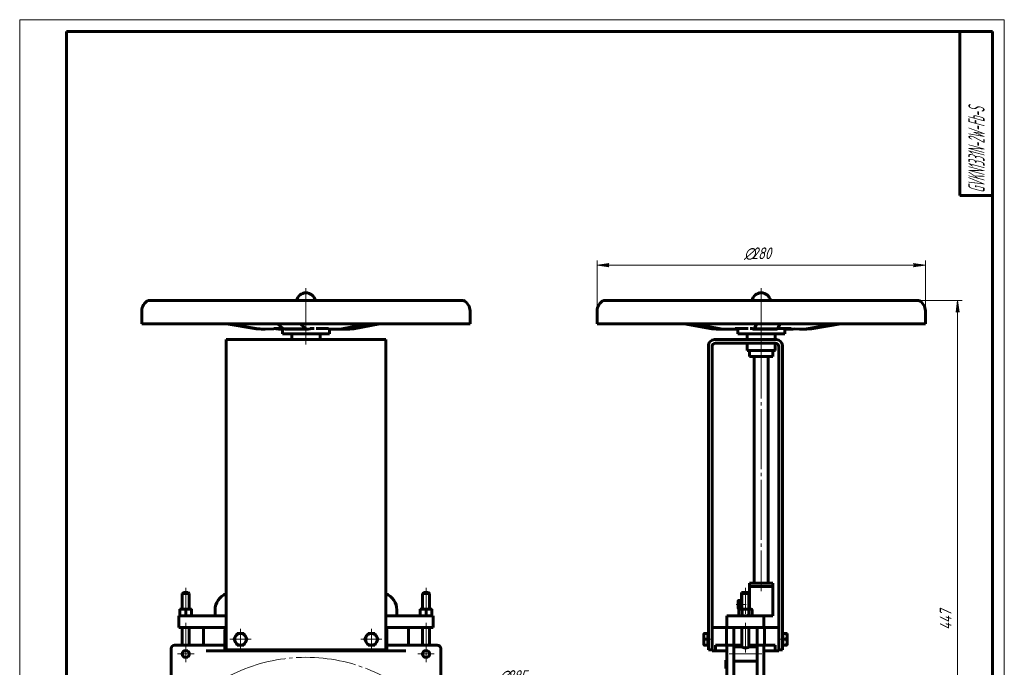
# Model space of a CAD drawing. Header units: millimetres. Extents: x 0 to 420, y 0 to 594.
# Tile 2 of 2: x 0 to 420, y 318 to 594. Entities that reach past the tile are written whole.
import ezdxf

# ---------------------------------------------------------------- set-up
doc = ezdxf.new("R2010")
doc.units = ezdxf.units.MM
for name, pattern in [('K5LT_AXLED', [30.14513, 25.64513, -1.5, 1.5, -1.5]), ('K5LT_BASIC', [0]), ('K5LT_THIN', [0])]:
    doc.linetypes.add(name, pattern=pattern)
doc.layers.add('Системный слой', color=7, linetype='Continuous')
doc.layers.add('Системный слой (1)', color=7, linetype='Continuous', true_color=0x6c6c6c)
doc.styles.add('KDIMTEXTSTYLE', font='GOST_AU.SHX', dxfattribs={"width": 0.96, "oblique": 15, "height": 5})
doc.styles.add('KTEXTSTYLE', font='GOST_AU.SHX', dxfattribs={"width": 0.56, "height": 5})
doc.dimstyles.new('KDIMSTYLE (0.50)', dxfattribs={"dimtxt": 5, "dimasz": 1, "dimexe": 2, "dimexo": 0, "dimgap": 1, "dimtad": 1, "dimlfac": 2, "dimtxsty": 'KDIMTEXTSTYLE', "dimsah": 1, "dimcen": 0, "dimdle": 1, "dimadec": 0, "dimazin": 0, "dimtfac": 0.667, "dimtmove": 0, "dimatfit": 3, "dimfxl": 1, "dimtvp": 1, "dimtolj": 1, "dimtzin": 0, "dimarcsym": 0})

# ---------------------------------------------------------------- blocks, each defined once
blk = doc.blocks.new('U0')
at = {"layer": 'Системный слой (1)', "color": 143, "linetype": 'K5LT_BASIC', "lineweight": 60, "true_color": 0x33acca}
for p, q in [((104.77, 462.03), (101.78, 462.14)), ((108.41, 462.19), (104.77, 462.03))]:
    blk.add_line(p, q, dxfattribs=at)
blk = doc.blocks.new('U1')
at = {"layer": 'Системный слой (1)', "color": 143, "linetype": 'K5LT_BASIC', "lineweight": 60, "true_color": 0x33acca}
for p, q in [((54.91, 474.24), (107.23, 474.24)), ((107.23, 474.24), (189.31, 474.24))]:
    blk.add_line(p, q, dxfattribs=at)
blk = doc.blocks.new('U2')
at = {"layer": 'Системный слой (1)', "color": 143, "linetype": 'K5LT_BASIC', "lineweight": 60, "true_color": 0x33acca}
for p, q in [((123.03, 462.03), (122.37, 462.14)), ((123.84, 462.19), (123.03, 462.03))]:
    blk.add_line(p, q, dxfattribs=at)
blk = doc.blocks.new('U3')
at = {"layer": 'Системный слой (1)', "color": 143, "linetype": 'K5LT_BASIC', "lineweight": 60, "true_color": 0x33acca}
for p, q in [((131.76, 462.19), (134.89, 462.03)), ((134.89, 462.03), (137.47, 462.14))]:
    blk.add_line(p, q, dxfattribs=at)
blk = doc.blocks.new('U4')
at = {"layer": 'Системный слой (1)', "color": 143, "linetype": 'K5LT_BASIC', "lineweight": 60, "true_color": 0x33acca}
for p, q in [((131.72, 464.25), (131.72, 464.26)), ((131.72, 464.22), (131.72, 464.25)), ((131.72, 464.21), (131.72, 464.22)), ((131.72, 464.2), (131.72, 464.21)), ((131.72, 464.19), (131.72, 464.2)), ((131.72, 464.2), (131.72, 464.2)), ((131.72, 464.2), (131.72, 464.2)), ((131.72, 464.2), (131.72, 464.2))]:
    blk.add_line(p, q, dxfattribs=at)
blk = doc.blocks.new('U5')
at = {"layer": 'Системный слой (1)', "color": 143, "linetype": 'K5LT_BASIC', "lineweight": 60, "true_color": 0x33acca}
for p, q in [((137.14, 464.22), (137.14, 464.26)), ((137.14, 464.16), (137.14, 464.22)), ((137.14, 464.14), (137.14, 464.16)), ((137.15, 464.12), (137.14, 464.14)), ((137.15, 464.11), (137.15, 464.12)), ((137.15, 464.12), (137.15, 464.12)), ((137.15, 464.1), (137.15, 464.11)), ((137.15, 464.11), (137.15, 464.11))]:
    blk.add_line(p, q, dxfattribs=at)
blk = doc.blocks.new('U6')
at = {"layer": 'Системный слой (1)', "color": 143, "linetype": 'K5LT_BASIC', "lineweight": 60, "true_color": 0x33acca}
for p, q in [((123.85, 464.26), (123.85, 464.24)), ((123.85, 464.24), (123.85, 464.22)), ((123.85, 464.22), (123.85, 464.2)), ((123.85, 464.2), (123.85, 464.2)), ((123.85, 464.2), (123.85, 464.19)), ((123.85, 464.19), (123.85, 464.19))]:
    blk.add_line(p, q, dxfattribs=at)
blk = doc.blocks.new('U7')
at = {"layer": 'Системный слой (1)', "color": 143, "linetype": 'K5LT_BASIC', "lineweight": 60, "true_color": 0x33acca}
for p, q in [((108.45, 464.26), (108.45, 464.24)), ((108.45, 464.24), (108.45, 464.22)), ((108.45, 464.22), (108.45, 464.2)), ((108.45, 464.2), (108.45, 464.2)), ((108.45, 464.2), (108.45, 464.19)), ((108.45, 464.19), (108.45, 464.19))]:
    blk.add_line(p, q, dxfattribs=at)
blk = doc.blocks.new('U8')
at = {"layer": 'Системный слой (1)', "color": 143, "linetype": 'K5LT_BASIC', "lineweight": 60, "true_color": 0x33acca}
for p, q in [((102.17, 464.21), (102.16, 464.16)), ((102.16, 464.16), (102.16, 464.11)), ((102.16, 464.11), (102.16, 464.11)), ((102.16, 464.11), (102.16, 464.1)), ((102.18, 464.26), (102.17, 464.21))]:
    blk.add_line(p, q, dxfattribs=at)
blk = doc.blocks.new('U9')
at = {"layer": 'Системный слой (1)', "color": 143, "linetype": 'K5LT_BASIC', "lineweight": 60, "true_color": 0x33acca}
for p, q in [((122.44, 464.26), (122.45, 464.21)), ((122.45, 464.21), (122.45, 464.16)), ((122.45, 464.16), (122.45, 464.11)), ((122.45, 464.11), (122.45, 464.11)), ((122.45, 464.11), (122.45, 464.1))]:
    blk.add_line(p, q, dxfattribs=at)
blk = doc.blocks.new('U10')
at = {"layer": 'Системный слой (1)', "color": 143, "linetype": 'K5LT_BASIC', "lineweight": 60, "true_color": 0x33acca}
for p, q in [((110.47, 462.03), (109.29, 462.14)), ((111.91, 462.19), (110.47, 462.03))]:
    blk.add_line(p, q, dxfattribs=at)
blk = doc.blocks.new('U11')
at = {"layer": 'Системный слой (1)', "color": 143, "linetype": 'K5LT_BASIC', "lineweight": 60, "true_color": 0x33acca}
for p, q in [((88.03, 334.69), (75.96, 334.69)), ((168.25, 334.69), (156.18, 334.69))]:
    blk.add_line(p, q, dxfattribs=at)
blk = doc.blocks.new('U12')
at = {"layer": 'Системный слой (1)', "color": 30, "linetype": 'K5LT_AXLED', "lineweight": 18, "true_color": 0xff8000}
for q in [(67.36, 323.41), (70.86, 326.91), (74.36, 323.41), (70.86, 319.91)]:
    blk.add_line((70.86, 323.41), q, dxfattribs=at)
blk = doc.blocks.new('U13')
at = {"layer": 'Системный слой (1)', "color": 30, "linetype": 'K5LT_AXLED', "lineweight": 18, "true_color": 0xff8000}
for q in [(94.19, 334.19), (89.69, 329.69), (98.69, 329.69), (94.19, 325.19)]:
    blk.add_line((94.19, 329.69), q, dxfattribs=at)
blk = doc.blocks.new('U15')
at = {"layer": 'Системный слой (1)', "color": 30, "linetype": 'K5LT_AXLED', "lineweight": 18, "true_color": 0xff8000}
for q in [(150.02, 334.19), (145.52, 329.69), (154.52, 329.69), (150.02, 325.19)]:
    blk.add_line((150.02, 329.69), q, dxfattribs=at)
blk = doc.blocks.new('U16')
at = {"layer": 'Системный слой (1)', "color": 30, "linetype": 'K5LT_AXLED', "lineweight": 18, "true_color": 0xff8000}
for q in [(169.86, 323.41), (173.36, 326.91), (176.86, 323.41), (173.36, 319.91)]:
    blk.add_line((173.36, 323.41), q, dxfattribs=at)
blk = doc.blocks.new('D0')
at = {"layer": 'Системный слой (1)'}
for points in [[(176.2, 288.99), (179.87, 292.45), (175.43, 290.06), (176.22, 289.81)], [(64.34, 209.02), (68.78, 211.41), (67.99, 211.66), (68.01, 212.48)]]:
    blk.add_hatch(color=7, dxfattribs=at).paths.add_polyline_path(points)
at = {"layer": 'Системный слой (1)', "color": 7, "linetype": 'K5LT_THIN', "lineweight": 18, "true_color": 0xffffff}
for p, q in [((64.34, 209.02), (179.87, 292.45)), ((175.43, 290.06), (179.87, 292.45)), ((176.22, 289.81), (175.43, 290.06)), ((179.87, 292.45), (176.2, 288.99)), ((176.2, 288.99), (176.22, 289.81)), ((64.34, 209.02), (68.01, 212.48)), ((68.78, 211.41), (64.34, 209.02)), ((68.01, 212.48), (67.99, 211.66)), ((67.99, 211.66), (68.78, 211.41))]:
    blk.add_line(p, q, dxfattribs=at)
blk.add_wipeout([(204.67, 309.92), (204.67, 317.3), (218.36, 317.3), (218.36, 309.92)]).dxf.layer = 'Системный слой (1)'
for p, q in [((179.87, 292.45), (202.67, 308.92)), ((202.67, 308.92), (220.93, 308.92))]:
    blk.add_line(p, q, dxfattribs=at)
at = {"layer": 'Системный слой (1)', "color": 7, "char_height": 5, "attachment_point": 1, "style": 'KTEXTSTYLE'}
for s, insert in [('\\H5.0;\\W1.000;\\Q15;\\Q15;\\W0.960;∅', (204.67, 316.5)), ('\\H5.0;\\W1.000;\\Q15;\\Q15;\\W0.960;285', (207.98, 316.5))]:
    blk.add_mtext(s, dxfattribs=dict(at, insert=insert))
blk = doc.blocks.new('KDIMARROW_01')
at = {"layer": 'Системный слой'}
blk.add_hatch(color=0, dxfattribs=at).paths.add_polyline_path([(0, 0), (-5, 0.66), (-4.5, 0), (-5, -0.66)])
at = {"layer": 'Системный слой', "color": 0, "linetype": 'K5LT_THIN', "lineweight": 18}
for p, q in [((-4.5, 0), (-5, 0.66)), ((-5, 0.66), (0, 0)), ((0, 0), (-5, -0.66)), ((-5, -0.66), (-4.5, 0))]:
    blk.add_line(p, q, dxfattribs=at)
at = {"layer": 'Системный слой (1)', "color": 0, "linetype": 'K5LT_THIN', "lineweight": 18}
blk.add_line((309.58, 250.74), (309.08, 250.74), dxfattribs=at)
blk = doc.blocks.new('U18')
at = {"layer": 'Системный слой (1)', "color": 143, "linetype": 'K5LT_BASIC', "lineweight": 60, "true_color": 0x33acca}
for p, q in [((316.33, 452.87), (310.33, 452.87)), ((322.33, 452.87), (316.33, 452.87))]:
    blk.add_line(p, q, dxfattribs=at)
blk = doc.blocks.new('U19')
at = {"layer": 'Системный слой (1)', "color": 143, "linetype": 'K5LT_BASIC', "lineweight": 60, "true_color": 0x33acca}
for p, q in [((316.33, 450.37), (311.33, 450.37)), ((321.33, 450.37), (316.33, 450.37))]:
    blk.add_line(p, q, dxfattribs=at)
blk = doc.blocks.new('U20')
at = {"layer": 'Системный слой (1)', "color": 143, "linetype": 'K5LT_BASIC', "lineweight": 60, "true_color": 0x33acca}
for p, q in [((249.13, 474.24), (381.86, 474.24)), ((381.86, 474.24), (383.53, 474.24))]:
    blk.add_line(p, q, dxfattribs=at)
blk = doc.blocks.new('U21')
at = {"layer": 'Системный слой (1)', "color": 143, "linetype": 'K5LT_BASIC', "lineweight": 60, "true_color": 0x33acca}
for p, q in [((335.19, 464.22), (335.18, 464.26)), ((335.19, 464.17), (335.19, 464.22)), ((335.19, 464.14), (335.19, 464.17)), ((335.2, 464.12), (335.19, 464.14)), ((335.2, 464.11), (335.2, 464.12)), ((335.2, 464.12), (335.2, 464.12)), ((335.2, 464.1), (335.2, 464.11)), ((335.2, 464.11), (335.2, 464.11))]:
    blk.add_line(p, q, dxfattribs=at)
blk = doc.blocks.new('U22')
at = {"layer": 'Системный слой (1)', "color": 143, "linetype": 'K5LT_BASIC', "lineweight": 60, "true_color": 0x33acca}
for p, q in [((329.08, 462.19), (332.64, 462.03)), ((332.64, 462.03), (335.56, 462.14))]:
    blk.add_line(p, q, dxfattribs=at)
blk = doc.blocks.new('U23')
at = {"layer": 'Системный слой (1)', "color": 143, "linetype": 'K5LT_BASIC', "lineweight": 60, "true_color": 0x33acca}
for p, q in [((329.03, 464.23), (329.04, 464.25)), ((329.03, 464.21), (329.03, 464.23)), ((329.03, 464.2), (329.03, 464.21)), ((329.03, 464.19), (329.03, 464.2)), ((329.03, 464.2), (329.03, 464.2)), ((329.03, 464.2), (329.03, 464.2)), ((329.03, 464.2), (329.03, 464.2)), ((329.04, 464.25), (329.04, 464.26))]:
    blk.add_line(p, q, dxfattribs=at)
blk = doc.blocks.new('U24')
at = {"layer": 'Системный слой (1)', "color": 143, "linetype": 'K5LT_BASIC', "lineweight": 60, "true_color": 0x33acca}
for p, q in [((327.89, 462.19), (329.76, 462.03)), ((329.76, 462.03), (330.75, 462.07))]:
    blk.add_line(p, q, dxfattribs=at)
blk = doc.blocks.new('U25')
at = {"layer": 'Системный слой (1)', "color": 143, "linetype": 'K5LT_BASIC', "lineweight": 60, "true_color": 0x33acca}
for p, q in [((299.48, 464.21), (299.47, 464.16)), ((299.47, 464.16), (299.47, 464.11)), ((299.47, 464.11), (299.47, 464.11)), ((299.47, 464.11), (299.47, 464.1)), ((299.48, 464.26), (299.48, 464.21))]:
    blk.add_line(p, q, dxfattribs=at)
blk = doc.blocks.new('U26')
at = {"layer": 'Системный слой (1)', "color": 143, "linetype": 'K5LT_BASIC', "lineweight": 60, "true_color": 0x33acca}
for p, q in [((313.21, 464.21), (313.22, 464.26)), ((313.21, 464.16), (313.21, 464.21)), ((313.21, 464.14), (313.21, 464.16)), ((313.21, 464.12), (313.21, 464.14)), ((313.21, 464.11), (313.21, 464.12)), ((313.21, 464.12), (313.21, 464.12)), ((313.21, 464.1), (313.21, 464.11)), ((313.21, 464.11), (313.21, 464.11))]:
    blk.add_line(p, q, dxfattribs=at)
blk = doc.blocks.new('U27')
at = {"layer": 'Системный слой (1)', "color": 143, "linetype": 'K5LT_BASIC', "lineweight": 60, "true_color": 0x33acca}
for p, q in [((312.64, 462.19), (312.97, 462.03)), ((312.97, 462.03), (313.24, 462.14))]:
    blk.add_line(p, q, dxfattribs=at)
blk = doc.blocks.new('U28')
at = {"layer": 'Системный слой (1)', "color": 143, "linetype": 'K5LT_BASIC', "lineweight": 60, "true_color": 0x33acca}
for p, q in [((305.28, 464.26), (305.28, 464.24)), ((305.28, 464.24), (305.28, 464.22)), ((305.28, 464.22), (305.28, 464.2)), ((305.28, 464.2), (305.28, 464.2)), ((305.28, 464.2), (305.28, 464.19)), ((305.28, 464.19), (305.28, 464.19))]:
    blk.add_line(p, q, dxfattribs=at)
blk = doc.blocks.new('U29')
at = {"layer": 'Системный слой (1)', "color": 143, "linetype": 'K5LT_BASIC', "lineweight": 60, "true_color": 0x33acca}
for p, q in [((301.88, 462.03), (299.12, 462.14)), ((305.23, 462.19), (301.88, 462.03))]:
    blk.add_line(p, q, dxfattribs=at)
blk = doc.blocks.new('U30')
at = {"layer": 'Системный слой (1)', "color": 143, "linetype": 'K5LT_BASIC', "lineweight": 60, "true_color": 0x33acca}
for p, q in [((306.33, 460), (314.11, 460)), ((314.11, 460), (326.33, 460))]:
    blk.add_line(p, q, dxfattribs=at)
blk = doc.blocks.new('U31')
at = {"layer": 'Системный слой (1)', "color": 143, "linetype": 'K5LT_BASIC', "lineweight": 60, "true_color": 0x33acca}
for p, q in [((312.64, 464.25), (312.64, 464.26)), ((312.64, 464.22), (312.64, 464.25)), ((312.64, 464.21), (312.64, 464.22)), ((312.64, 464.2), (312.64, 464.21)), ((312.64, 464.19), (312.64, 464.2)), ((312.64, 464.2), (312.64, 464.2)), ((312.64, 464.2), (312.64, 464.2)), ((312.64, 464.2), (312.64, 464.2))]:
    blk.add_line(p, q, dxfattribs=at)
blk = doc.blocks.new('U32')
at = {"layer": 'Системный слой (1)', "color": 143, "linetype": 'K5LT_BASIC', "lineweight": 60, "true_color": 0x33acca}
for p, q in [((311.33, 353.69), (316.33, 353.69)), ((316.33, 353.69), (321.33, 353.69))]:
    blk.add_line(p, q, dxfattribs=at)
blk = doc.blocks.new('U35')
at = {"layer": 'Системный слой (1)', "color": 143, "linetype": 'K5LT_BASIC', "lineweight": 60, "true_color": 0x33acca}
for p, q in [((308.08, 326.41), (304.58, 326.41)), ((314.58, 326.41), (311.08, 326.41))]:
    blk.add_line(p, q, dxfattribs=at)
blk = doc.blocks.new('U37')
at = {"layer": 'Системный слой (1)', "color": 143, "linetype": 'K5LT_BASIC', "lineweight": 60, "true_color": 0x33acca}
for p, q in [((304.58, 327.19), (308.08, 327.19)), ((311.08, 327.19), (314.58, 327.19))]:
    blk.add_line(p, q, dxfattribs=at)
blk = doc.blocks.new('U39')
at = {"layer": 'Системный слой (1)', "color": 143, "linetype": 'K5LT_BASIC', "lineweight": 60, "true_color": 0x33acca}
for p, q in [((308.58, 349.69), (307.83, 349.69)), ((311.33, 349.69), (310.58, 349.69))]:
    blk.add_line(p, q, dxfattribs=at)
blk = doc.blocks.new('D7')
at = {"layer": 'Системный слой (1)'}
for points in [[(400.73, 469.24), (400.08, 474.24), (399.42, 469.24), (400.08, 469.74)], [(400.08, 250.74), (400.73, 255.74), (400.08, 255.24), (399.42, 255.74)]]:
    blk.add_hatch(color=7, dxfattribs=at).paths.add_polyline_path(points)
at = {"layer": 'Системный слой (1)', "color": 7, "linetype": 'K5LT_THIN', "lineweight": 18, "true_color": 0xffffff}
for p, q in [((383.53, 474.24), (402.08, 474.24)), ((399.42, 469.24), (400.08, 474.24)), ((400.08, 474.24), (400.73, 469.24)), ((400.08, 469.74), (399.42, 469.24)), ((400.73, 469.24), (400.08, 469.74)), ((400.08, 250.74), (399.42, 255.74)), ((399.42, 255.74), (400.08, 255.24)), ((400.08, 255.24), (400.73, 255.74)), ((400.73, 255.74), (400.08, 250.74)), ((309.58, 250.74), (402.08, 250.74))]:
    blk.add_line(p, q, dxfattribs=at)
blk.add_wipeout([(399.08, 333.7), (391.69, 333.7), (391.69, 344.33), (399.08, 344.33)]).dxf.layer = 'Системный слой (1)'
blk.add_line((400.08, 474.24), (400.08, 250.74), dxfattribs=at)
at = {"layer": 'Системный слой (1)', "color": 7, "insert": (392.49, 333.7), "char_height": 5, "attachment_point": 1, "rotation": 90, "style": 'KTEXTSTYLE'}
blk.add_mtext('\\H5.0;\\W1.000;\\Q15;\\Q15;\\W0.960;447', dxfattribs=at)
blk = doc.blocks.new('D8')
at = {"layer": 'Системный слой (1)'}
for points in [[(251.33, 488.61), (250.83, 489.26), (251.33, 489.92), (246.33, 489.26)], [(386.33, 489.26), (381.33, 489.92), (381.83, 489.26), (381.33, 488.61)]]:
    blk.add_hatch(color=7, dxfattribs=at).paths.add_polyline_path(points)
at = {"layer": 'Системный слой (1)', "color": 7, "linetype": 'K5LT_THIN', "lineweight": 18, "true_color": 0xffffff}
for p, q in [((246.33, 464.26), (246.33, 491.26)), ((246.33, 489.26), (251.33, 489.92)), ((251.33, 488.61), (246.33, 489.26)), ((251.33, 489.92), (250.83, 489.26)), ((250.83, 489.26), (251.33, 488.61)), ((381.83, 489.26), (381.33, 489.92)), ((381.33, 489.92), (386.33, 489.26)), ((386.33, 489.26), (381.33, 488.61)), ((381.33, 488.61), (381.83, 489.26)), ((386.33, 464.26), (386.33, 491.26))]:
    blk.add_line(p, q, dxfattribs=at)
blk.add_wipeout([(309, 490.26), (309, 497.65), (323.07, 497.65), (323.07, 490.26)]).dxf.layer = 'Системный слой (1)'
blk.add_line((246.33, 489.26), (386.33, 489.26), dxfattribs=at)
at = {"layer": 'Системный слой (1)', "color": 7, "char_height": 5, "attachment_point": 1, "style": 'KTEXTSTYLE'}
for s, insert in [('\\H5.0;\\W1.000;\\Q15;\\Q15;\\W0.960;∅', (309, 496.85)), ('\\H5.0;\\W1.000;\\Q15;\\Q15;\\W0.960;280', (312.31, 496.85))]:
    blk.add_mtext(s, dxfattribs=dict(at, insert=insert))
blk = doc.blocks.new('U40')
at = {"color": 7, "linetype": 'K5LT_THIN', "lineweight": 18, "true_color": 0xffffff}
for p, q in [((0, 0), (0, 594)), ((0, 594), (420, 594)), ((420, 594), (420, 0))]:
    blk.add_line(p, q, dxfattribs=at)
at = {"color": 143, "linetype": 'K5LT_BASIC', "lineweight": 60, "true_color": 0x33acca}
for p, q in [((20, 5), (20, 589)), ((20, 589), (415, 589)), ((401, 519), (401, 589)), ((415, 589), (415, 5)), ((415, 519), (401, 519))]:
    blk.add_line(p, q, dxfattribs=at)
at = {"color": 7, "insert": (404.64, 520.13), "char_height": 7, "attachment_point": 1, "rotation": 90, "style": 'KTEXTSTYLE'}
blk.add_mtext('\\H5.0;\\W1.000;\\Q15;\\Q15;\\W0.506;\\H7.00;GVKN1331N-2W-Fb-S', dxfattribs=at)

msp = doc.modelspace()

# ---------------------------------------------------------------- linework, layer by layer
at = {"layer": 'Системный слой (1)', "color": 30, "linetype": 'K5LT_AXLED', "lineweight": 18, "true_color": 0xff8000}
for p, q in [((122.106, 479.4989), (122.106, 455.4989)), ((316.3253, 479.4989), (316.3253, 455.4989)), ((316.3253, 457.9989), (316.3253, 350.1915)), ((70.856, 351.6915), (70.856, 340.5415)), ((173.356, 351.6915), (173.356, 340.5415)), ((309.5753, 351.6915), (309.5753, 340.5415)), ((305.6253, 344.5329), (309.8253, 344.5329)), ((70.856, 336.6915), (70.856, 324.013)), ((173.356, 336.6915), (173.356, 324.013)), ((309.5753, 336.6915), (309.5753, 324.013)), ((291.5753, 329.6915), (295.8253, 329.6915)), ((323.3253, 329.6915), (327.5754, 329.6915)), ((316.5753, 323.415), (302.5753, 323.415))]:
    msp.add_line(p, q, dxfattribs=at)
at = {"layer": 'Системный слой (1)', "color": 143, "linetype": 'K5LT_BASIC', "lineweight": 60, "true_color": 0x33acca}
for p, q in [((52.106, 464.2599), (52.106, 469.7554)), ((192.106, 464.2599), (192.106, 469.7554)), ((246.3253, 464.2599), (246.3253, 469.7554)), ((386.3253, 464.2599), (386.3253, 469.7554)), ((52.106, 464.2599), (192.106, 464.2599)), ((100.8765, 462.1397), (88.1645, 464.2599)), ((101.7843, 462.1397), (89.0722, 464.2599)), ((100.8765, 462.1397), (101.7843, 462.1397)), ((104.7694, 462.0285), (103.8616, 462.0285)), ((112.5431, 462.1937), (108.4058, 462.1937)), ((109.2856, 462.1397), (109.1577, 462.1937)), ((112.615, 462.1397), (109.7888, 464.2599)), ((110.4669, 462.0285), (112.106, 462.0285)), ((112.106, 459.9989), (112.106, 462.1937)), ((112.615, 462.1397), (122.3668, 462.1397)), ((123.0305, 462.0285), (113.2786, 462.0285)), ((122.3668, 462.1397), (119.5406, 464.2599)), ((124.9451, 462.1937), (123.8389, 462.1937)), ((124.9451, 462.1937), (125.5735, 462.1937)), ((126.5175, 462.1937), (127.4706, 462.1937)), ((127.4706, 462.1937), (131.758, 462.1937)), ((132.106, 459.9989), (132.106, 462.159)), ((132.106, 462.0289), (132.2492, 462.0285)), ((132.2492, 462.0285), (134.8947, 462.0285)), ((140.0139, 462.0285), (134.8947, 462.0285)), ((137.4697, 462.1397), (148.435, 464.2599)), ((137.4697, 462.1397), (142.5889, 462.1397)), ((142.5889, 462.1397), (153.5542, 464.2599)), ((246.3253, 464.2599), (386.3253, 464.2599)), ((295.1827, 462.1397), (283.4509, 464.2599)), ((299.1234, 462.1397), (287.3916, 464.2599)), ((295.1827, 462.1397), (299.1234, 462.1397)), ((301.8784, 462.0285), (297.9376, 462.0285)), ((301.8784, 462.0285), (306.3253, 462.0285)), ((309.8262, 462.1937), (305.2343, 462.1937)), ((306.3253, 459.9989), (306.3253, 462.1937)), ((309.8262, 462.1937), (310.7753, 462.1937)), ((311.658, 462.1937), (312.1872, 462.1937)), ((312.1872, 462.1937), (312.6402, 462.1937)), ((322.9304, 462.0285), (312.9717, 462.0285)), ((313.2438, 462.1397), (314.4026, 464.2599)), ((313.2438, 462.1397), (323.2025, 462.1397)), ((323.2025, 462.1397), (324.3613, 464.2599)), ((323.2942, 462.1937), (324.2125, 462.1937)), ((324.2125, 462.1937), (329.0796, 462.1937)), ((326.3253, 459.9989), (326.3253, 462.1937)), ((326.3253, 462.0285), (329.7623, 462.0285)), ((334.8545, 462.0285), (332.6404, 462.0285)), ((335.5635, 462.1397), (348.0115, 464.2599)), ((335.5635, 462.1397), (337.7776, 462.1397)), ((337.7776, 462.1397), (350.2255, 464.2599)), ((112.106, 459.9989), (132.106, 459.9989)), ((116.106, 457.4989), (116.106, 459.9989)), ((128.106, 457.4989), (128.106, 459.9989)), ((310.3253, 457.4989), (310.3253, 459.9989)), ((322.3253, 457.4989), (322.3253, 459.9989)), ((88.0339, 457.4989), (88.0339, 454.9989)), ((156.178, 457.4989), (88.0339, 457.4989)), ((88.0339, 325.1915), (88.0339, 454.9989)), ((156.178, 454.9989), (156.178, 457.4989)), ((156.178, 454.9989), (156.178, 325.1915)), ((293.8253, 325.1915), (293.8253, 454.9989)), ((295.3253, 454.4989), (295.3253, 334.3095)), ((296.3253, 457.4989), (322.8253, 457.4989)), ((296.8253, 455.9989), (322.3253, 455.9989)), ((310.3253, 452.8739), (310.3253, 455.9989)), ((322.3253, 452.8739), (322.3253, 455.9989)), ((323.8253, 334.3095), (323.8253, 454.4989)), ((325.3253, 325.1915), (325.3253, 454.9989)), ((311.3253, 452.8739), (311.3253, 450.3739)), ((313.3253, 353.6915), (313.3253, 450.3739)), ((319.3253, 353.6915), (319.3253, 450.3739)), ((321.3253, 452.8739), (321.3253, 450.3739)), ((311.3253, 352.1915), (311.3253, 353.6915)), ((321.3253, 352.1915), (321.3253, 353.6915)), ((69.856, 349.6915), (69.356, 349.1915)), ((69.356, 342.5415), (69.356, 349.1915)), ((69.356, 349.1915), (72.356, 349.1915)), ((71.856, 349.6915), (69.856, 349.6915)), ((71.856, 349.6915), (72.356, 349.1915)), ((72.356, 342.5415), (72.356, 349.1915)), ((172.356, 349.6915), (171.856, 349.1915)), ((171.856, 342.5415), (171.856, 349.1915)), ((171.856, 349.1915), (174.856, 349.1915)), ((174.356, 349.6915), (172.356, 349.6915)), ((174.356, 349.6915), (174.856, 349.1915)), ((174.856, 342.5415), (174.856, 349.1915)), ((307.8253, 349.6915), (307.8253, 342.5415)), ((308.5753, 349.6915), (308.0753, 349.1915)), ((308.0753, 349.1915), (309.5753, 349.1915)), ((308.0753, 342.5415), (308.0753, 349.1915)), ((310.5753, 349.6915), (308.5753, 349.6915)), ((309.5753, 349.1915), (311.0753, 349.1915)), ((310.5753, 349.6915), (311.0753, 349.1915)), ((311.0753, 342.5415), (311.0753, 349.1915)), ((311.3253, 352.1915), (321.3253, 352.1915)), ((311.3253, 352.1915), (311.3253, 349.6915)), ((311.3253, 342.5415), (311.3253, 349.6915)), ((321.3253, 352.1915), (321.3253, 339.6915)), ((306.4253, 346.2829), (306.4253, 345.4079)), ((306.5816, 346.2829), (306.4253, 346.2829)), ((306.4253, 345.4079), (306.4253, 343.6579)), ((307.6253, 346.2829), (306.5816, 346.2829)), ((307.6253, 344.5329), (306.5816, 344.5329)), ((307.6253, 345.4079), (307.6253, 346.2829)), ((307.6253, 346.2829), (307.8253, 346.2829)), ((307.6253, 344.5329), (307.6253, 345.4079)), ((307.6253, 343.6579), (307.6253, 344.5329)), ((69.606, 342.5415), (68.356, 342.5415)), ((68.356, 342.5415), (68.356, 342.3182)), ((68.356, 342.3182), (68.356, 339.9148)), ((72.106, 342.5415), (69.606, 342.5415)), ((70.856, 342.3182), (70.856, 339.9148)), ((73.356, 342.5415), (72.106, 342.5415)), ((73.356, 342.3182), (73.356, 342.5415)), ((73.356, 342.3182), (73.356, 339.9148)), ((83.356, 339.6915), (83.356, 342.1915)), ((160.856, 339.6915), (160.856, 342.1915)), ((170.856, 342.3182), (170.856, 342.5415)), ((170.856, 342.5415), (172.106, 342.5415)), ((170.856, 342.3182), (170.856, 339.9148)), ((172.106, 342.5415), (174.606, 342.5415)), ((173.356, 342.3182), (173.356, 339.9148)), ((174.606, 342.5415), (175.856, 342.5415)), ((175.856, 342.5415), (175.856, 342.3182)), ((175.856, 342.3182), (175.856, 339.9148)), ((306.4253, 343.6579), (306.4253, 342.7829)), ((306.4253, 342.7829), (306.5816, 342.7829)), ((307.6253, 342.7829), (306.5816, 342.7829)), ((307.0753, 342.5415), (306.6886, 342.3182)), ((306.6886, 342.3182), (306.6886, 339.9148)), ((307.4103, 342.5415), (307.0753, 342.5415)), ((309.5753, 342.5415), (307.4103, 342.5415)), ((307.6253, 342.7829), (307.6253, 343.6579)), ((307.6253, 342.7829), (307.8253, 342.7829)), ((308.132, 342.3182), (308.132, 339.9148)), ((311.7404, 342.5415), (309.5753, 342.5415)), ((311.0187, 342.3182), (311.0187, 339.9148)), ((312.0753, 342.5415), (311.7404, 342.5415)), ((312.0753, 342.5415), (312.4621, 342.3182)), ((312.4621, 342.3182), (312.4621, 339.9148)), ((67.856, 339.6915), (67.856, 334.6915)), ((68.2953, 339.6915), (67.856, 339.6915)), ((70.6593, 339.6915), (68.2953, 339.6915)), ((68.356, 339.9148), (68.356, 339.6915)), ((75.9626, 339.6915), (70.6593, 339.6915)), ((73.356, 339.6915), (73.356, 339.9148)), ((75.9626, 339.6915), (88.0339, 339.6915)), ((156.178, 339.6915), (168.2494, 339.6915)), ((173.5527, 339.6915), (168.2494, 339.6915)), ((170.856, 339.6915), (170.856, 339.9148)), ((175.9166, 339.6915), (173.5527, 339.6915)), ((175.856, 339.9148), (175.856, 339.6915)), ((176.356, 339.6915), (175.9166, 339.6915)), ((176.356, 334.6915), (176.356, 339.6915)), ((301.7003, 339.6915), (301.7003, 334.6915)), ((303.897, 339.6915), (301.7003, 339.6915)), ((306.261, 339.6915), (303.897, 339.6915)), ((307.3217, 339.6915), (306.261, 339.6915)), ((307.0753, 339.6915), (306.6886, 339.9148)), ((307.3217, 339.6915), (311.829, 339.6915)), ((312.8897, 339.6915), (311.829, 339.6915)), ((312.0753, 339.6915), (312.4621, 339.9148)), ((315.2536, 339.6915), (312.8897, 339.6915)), ((317.4503, 339.6915), (315.2536, 339.6915)), ((317.4503, 339.6915), (321.3253, 339.6915)), ((317.4503, 334.6915), (317.4503, 339.6915)), ((67.856, 334.6915), (68.2953, 334.6915)), ((68.2953, 334.6915), (70.6593, 334.6915)), ((69.356, 327.1915), (69.356, 334.6915)), ((70.6593, 334.6915), (75.9626, 334.6915)), ((72.356, 327.1915), (72.356, 334.6915)), ((78.356, 334.6915), (78.356, 327.1915)), ((87.5339, 324.6915), (87.5339, 333.1915)), ((92.0222, 330.9415), (92.7439, 332.1915)), ((92.7439, 332.1915), (94.1873, 332.1915)), ((94.1873, 332.1915), (95.6307, 332.1915)), ((95.6307, 332.1915), (96.3524, 330.9415)), ((148.5812, 332.1915), (147.8596, 330.9415)), ((150.0246, 332.1915), (148.5812, 332.1915)), ((151.468, 332.1915), (150.0246, 332.1915)), ((152.1897, 330.9415), (151.468, 332.1915)), ((156.678, 324.6915), (156.678, 333.1915)), ((165.856, 327.1915), (165.856, 334.6915)), ((168.2494, 334.6915), (173.5527, 334.6915)), ((171.856, 327.1915), (171.856, 334.6915)), ((173.5527, 334.6915), (175.9166, 334.6915)), ((174.856, 327.1915), (174.856, 334.6915)), ((175.9166, 334.6915), (176.356, 334.6915)), ((291.8253, 330.9415), (291.8253, 332.1915)), ((291.8253, 332.1915), (292.0486, 332.1915)), ((293.5753, 332.1915), (292.0486, 332.1915)), ((293.5753, 332.1915), (293.8253, 332.1915)), ((293.5753, 332.1915), (293.5753, 330.9415)), ((301.4503, 334.6915), (295.3253, 334.6915)), ((295.3253, 334.3095), (295.3253, 333.1915)), ((295.3253, 333.1915), (295.3253, 324.6915)), ((301.4503, 333.1915), (301.4503, 334.6915)), ((301.4503, 327.1915), (301.4503, 333.1915)), ((301.7003, 334.6915), (303.897, 334.6915)), ((303.897, 334.6915), (306.261, 334.6915)), ((304.5753, 327.1915), (304.5753, 334.6915)), ((306.261, 334.6915), (307.3217, 334.6915)), ((307.3217, 334.6915), (311.829, 334.6915)), ((308.0753, 326.415), (308.0753, 334.6915)), ((311.0753, 326.415), (311.0753, 334.6915)), ((311.829, 334.6915), (312.8897, 334.6915)), ((312.8897, 334.6915), (315.2536, 334.6915)), ((314.5753, 334.6915), (314.5753, 327.1915)), ((315.2536, 334.6915), (317.4503, 334.6915)), ((317.7003, 334.6915), (317.7003, 333.1915)), ((323.8253, 334.6915), (317.7003, 334.6915)), ((317.7003, 333.1915), (317.7003, 327.1915)), ((323.8253, 333.1915), (323.8253, 334.3095)), ((323.8253, 324.6915), (323.8253, 333.1915)), ((325.5754, 332.1915), (325.3253, 332.1915)), ((325.5754, 330.9415), (325.5754, 332.1915)), ((325.5754, 332.1915), (327.1021, 332.1915)), ((327.1021, 332.1915), (327.3254, 332.1915)), ((327.3254, 332.1915), (327.3254, 330.9415)), ((91.3006, 329.6915), (92.0222, 330.9415)), ((92.0222, 328.4415), (91.3006, 329.6915)), ((92.7439, 327.1915), (92.0222, 328.4415)), ((96.3524, 328.4415), (95.6307, 327.1915)), ((96.3524, 330.9415), (97.0741, 329.6915)), ((97.0741, 329.6915), (96.3524, 328.4415)), ((147.8596, 330.9415), (147.1379, 329.6915)), ((147.1379, 329.6915), (147.8596, 328.4415)), ((147.8596, 328.4415), (148.5812, 327.1915)), ((151.468, 327.1915), (152.1897, 328.4415)), ((152.9114, 329.6915), (152.1897, 330.9415)), ((152.1897, 328.4415), (152.9114, 329.6915)), ((291.8253, 328.4415), (291.8253, 330.9415)), ((291.8253, 327.1915), (291.8253, 328.4415)), ((293.5753, 329.6915), (292.0486, 329.6915)), ((293.5753, 330.9415), (293.5753, 329.6915)), ((293.5753, 329.6915), (293.5753, 328.4415)), ((293.5753, 328.4415), (293.5753, 327.1915)), ((325.5754, 329.6915), (325.5754, 330.9415)), ((325.5754, 328.4415), (325.5754, 329.6915)), ((325.5754, 329.6915), (327.1021, 329.6915)), ((325.5754, 327.1915), (325.5754, 328.4415)), ((327.3254, 330.9415), (327.3254, 328.4415)), ((327.3254, 328.4415), (327.3254, 327.1915)), ((64.606, 313.6915), (64.606, 325.6915)), ((66.106, 327.1915), (79.5523, 327.1915)), ((84.8556, 327.1915), (79.5523, 327.1915)), ((79.5523, 324.6915), (84.8556, 324.6915)), ((87.5339, 327.1915), (84.8556, 327.1915)), ((84.8556, 324.6915), (87.5339, 324.6915)), ((156.678, 324.6915), (87.5339, 324.6915)), ((156.178, 325.1915), (88.0339, 325.1915)), ((94.1873, 327.1915), (92.7439, 327.1915)), ((95.6307, 327.1915), (94.1873, 327.1915)), ((148.5812, 327.1915), (150.0246, 327.1915)), ((150.0246, 327.1915), (151.468, 327.1915)), ((159.3563, 327.1915), (156.678, 327.1915)), ((156.678, 324.6915), (159.3563, 324.6915)), ((164.6596, 327.1915), (159.3563, 327.1915)), ((159.3563, 324.6915), (164.6596, 324.6915)), ((164.6596, 327.1915), (178.106, 327.1915)), ((179.606, 313.6915), (179.606, 325.6915)), ((292.0486, 327.1915), (291.8253, 327.1915)), ((293.5753, 327.1915), (292.0486, 327.1915)), ((293.5753, 327.1915), (293.8253, 327.1915)), ((295.3253, 325.1915), (293.8253, 325.1915)), ((296.8253, 324.6915), (295.3253, 324.6915)), ((299.5036, 327.1915), (296.8253, 327.1915)), ((296.8253, 327.1915), (296.8253, 324.6915)), ((296.8253, 324.6915), (299.5036, 324.6915)), ((301.7003, 327.1915), (299.5036, 327.1915)), ((299.5036, 324.6915), (301.7003, 324.6915)), ((301.7003, 327.1915), (301.7003, 325.6915)), ((304.5753, 327.1915), (301.7003, 327.1915)), ((301.7003, 325.6915), (301.7003, 313.6915)), ((304.5753, 325.6915), (304.5753, 327.1915)), ((304.5753, 313.6915), (304.5753, 325.6915)), ((317.4503, 327.1915), (314.5753, 327.1915)), ((314.5753, 327.1915), (314.5753, 325.6915)), ((314.5753, 313.6915), (314.5753, 325.6915)), ((317.4503, 325.6915), (317.4503, 327.1915)), ((319.647, 327.1915), (317.4503, 327.1915)), ((317.4503, 313.6915), (317.4503, 325.6915)), ((317.4503, 324.6915), (319.647, 324.6915)), ((322.3253, 327.1915), (319.647, 327.1915)), ((319.647, 324.6915), (322.3253, 324.6915)), ((322.3253, 324.6915), (322.3253, 327.1915)), ((323.8253, 324.6915), (322.3253, 324.6915)), ((323.8253, 325.1915), (325.3253, 325.1915)), ((325.5754, 327.1915), (325.3253, 327.1915)), ((325.5754, 327.1915), (327.1021, 327.1915)), ((327.3254, 327.1915), (327.1021, 327.1915)), ((301.2003, 320.7567), (301.7003, 320.7567)), ((301.2003, 318.2608), (301.2003, 320.7567)), ((314.5753, 320.415), (304.5753, 320.415)), ((301.2003, 317.1915), (301.2003, 318.2608))]:
    msp.add_line(p, q, dxfattribs=at)
for centre in [(70.856, 323.415), (173.356, 323.415)]:
    msp.add_circle(centre, 1.5, dxfattribs=at)
at = {"layer": 'Системный слой (1)', "color": 30, "linetype": 'K5LT_AXLED', "lineweight": 18, "true_color": 0xff8000}
msp.add_circle((122.106, 250.7353), 71.25, dxfattribs=at)
at = {"layer": 'Системный слой (1)', "color": 143, "linetype": 'K5LT_BASIC', "lineweight": 60, "true_color": 0x33acca}
for centre, radius, start, end in [((122.106, 473.4989), 4, 90, 169.391497), ((122.106, 473.4989), 4, 10.608503, 90), ((316.3253, 473.4989), 4, 90, 169.391497), ((316.3253, 473.4989), 4, 10.608503, 90), ((57.0899, 469.7554), 4.984, 115.992602, 180), ((187.122, 469.7554), 4.984, 0, 64.007398), ((251.3093, 469.7554), 4.984, 115.992602, 180), ((381.3414, 469.7554), 4.984, 0, 64.007398), ((296.3253, 454.9989), 2.5, 90, 180), ((296.8253, 454.4989), 1.5, 90, 180), ((322.3253, 454.4989), 1.5, 0, 90), ((322.8253, 454.9989), 2.5, 0, 90), ((90.856, 342.1915), 7.5, 112.102839, 180), ((153.356, 342.1915), 7.5, 0, 67.897161), ((89.0339, 333.1915), 1.5, 131.810315, 180), ((94.1873, 329.6915), 2.5, 90, 150), ((94.1873, 329.6915), 2.5, 30, 90), ((150.0246, 329.6915), 2.5, 90, 150), ((150.0246, 329.6915), 2.5, 30, 90), ((155.178, 333.1915), 1.5, 0, 48.189685), ((94.1873, 329.6915), 2.5, 150, 210), ((94.1873, 329.6915), 2.5, 210, 270), ((94.1873, 329.6915), 2.5, 270, 330), ((94.1873, 329.6915), 2.5, 330, 30), ((150.0246, 329.6915), 2.5, 150, 210), ((150.0246, 329.6915), 2.5, 210, 270), ((150.0246, 329.6915), 2.5, 270, 330), ((150.0246, 329.6915), 2.5, 330, 30), ((66.106, 325.6915), 1.5, 90, 180), ((178.106, 325.6915), 1.5, 0, 90)]:
    msp.add_arc(centre, radius, start, end, dxfattribs=at)
for centre, ratio, start_param, end_param in [((103.8616, 502.4717), 0.99587121, 6.20900081, 6.28318531), ((113.2786, 502.4717), 0.22140675, 6.20900081, 6.28318531), ((140.0139, 502.4717), 0.85903432, 0, 0.07418449), ((297.9376, 502.4717), 0.91907807, 6.20900081, 6.28318531), ((322.9304, 502.4717), 0.09077734, 0, 0.07418449), ((334.8545, 502.4717), 0.97518155, 0, 0.07418449)]:
    msp.add_ellipse(centre, major_axis=(0, -40.4433), ratio=ratio, start_param=start_param, end_param=end_param, dxfattribs=at)
for points in [[(306.4253, 345.4079), (306.4253, 345.814), (306.5816, 346.2829)], [(306.5816, 344.5329), (306.4253, 345.0018), (306.4253, 345.4079)], [(306.4253, 343.6579), (306.4253, 344.064), (306.5816, 344.5329)], [(68.356, 342.3182), (69.0258, 342.5415), (69.606, 342.5415)], [(69.606, 342.5415), (70.1861, 342.5415), (70.856, 342.3182)], [(70.856, 342.3182), (71.5258, 342.5415), (72.106, 342.5415)], [(72.106, 342.5415), (72.6861, 342.5415), (73.356, 342.3182)], [(172.106, 342.5415), (171.5258, 342.5415), (170.856, 342.3182)], [(173.356, 342.3182), (172.6861, 342.5415), (172.106, 342.5415)], [(174.606, 342.5415), (174.0258, 342.5415), (173.356, 342.3182)], [(175.856, 342.3182), (175.1861, 342.5415), (174.606, 342.5415)], [(306.5816, 342.7829), (306.4253, 343.2518), (306.4253, 343.6579)], [(306.6886, 342.3182), (307.0753, 342.5415), (307.4103, 342.5415)], [(307.4103, 342.5415), (307.7452, 342.5415), (308.132, 342.3182)], [(308.132, 342.3182), (308.9055, 342.5415), (309.5753, 342.5415)], [(309.5753, 342.5415), (310.2452, 342.5415), (311.0187, 342.3182)], [(311.0187, 342.3182), (311.4055, 342.5415), (311.7404, 342.5415)], [(311.7404, 342.5415), (312.0753, 342.5415), (312.4621, 342.3182)], [(69.606, 339.6915), (69.0258, 339.6915), (68.356, 339.9148)], [(70.856, 339.9148), (70.1861, 339.6915), (69.606, 339.6915)], [(72.106, 339.6915), (71.5258, 339.6915), (70.856, 339.9148)], [(73.356, 339.9148), (72.6861, 339.6915), (72.106, 339.6915)], [(170.856, 339.9148), (171.5258, 339.6915), (172.106, 339.6915)], [(172.106, 339.6915), (172.6861, 339.6915), (173.356, 339.9148)], [(173.356, 339.9148), (174.0258, 339.6915), (174.606, 339.6915)], [(174.606, 339.6915), (175.1861, 339.6915), (175.856, 339.9148)], [(307.4103, 339.6915), (307.0753, 339.6915), (306.6886, 339.9148)], [(308.132, 339.9148), (307.7452, 339.6915), (307.4103, 339.6915)], [(309.5753, 339.6915), (308.9055, 339.6915), (308.132, 339.9148)], [(311.0187, 339.9148), (310.2452, 339.6915), (309.5753, 339.6915)], [(311.7404, 339.6915), (311.4055, 339.6915), (311.0187, 339.9148)], [(312.4621, 339.9148), (312.0753, 339.6915), (311.7404, 339.6915)], [(327.3254, 330.9415), (327.3254, 331.5216), (327.1021, 332.1915)], [(327.1021, 329.6915), (327.3254, 330.3614), (327.3254, 330.9415)], [(327.3254, 328.4415), (327.3254, 329.0216), (327.1021, 329.6915)], [(327.1021, 327.1915), (327.3254, 327.8614), (327.3254, 328.4415)]]:
    msp.add_rational_spline(points, [1, 1.0379548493, 1], degree=2, dxfattribs=at)
for points, knots in [([(292.0486, 332.1915), (292.0104, 332.0769), (291.9531, 331.8847), (291.8927, 331.6222), (291.8543, 331.396), (291.8306, 331.1687), (291.8253, 331.0181), (291.8253, 330.9415)], [0, 0, 0, 0, 2.04945987, 3.49817663, 4.92908329, 6.4112461, 8, 8, 8, 8]), ([(291.8253, 330.9415), (291.8253, 330.8536), (291.8322, 330.6853), (291.8623, 330.4271), (291.9166, 330.1415), (291.9836, 329.8923), (292.0355, 329.7307), (292.0486, 329.6915)], [0, 0, 0, 0, 1.74822238, 3.38165872, 5.16635152, 7.3234102, 8, 8, 8, 8]), ([(292.0486, 329.6915), (292.0104, 329.5769), (291.9531, 329.3847), (291.8927, 329.1222), (291.8543, 328.896), (291.8306, 328.6687), (291.8253, 328.5181), (291.8253, 328.4415)], [0, 0, 0, 0, 2.04945987, 3.49817663, 4.92908329, 6.4112461, 8, 8, 8, 8]), ([(291.8253, 328.4415), (291.8253, 328.3536), (291.8322, 328.1853), (291.8623, 327.9271), (291.9166, 327.6415), (291.9836, 327.3923), (292.0355, 327.2307), (292.0486, 327.1915)], [0, 0, 0, 0, 1.74822238, 3.38165872, 5.16635152, 7.3234102, 8, 8, 8, 8]), ([(309.5753, 326.013), (309.3829, 326.013), (309.1806, 326.0367), (308.8125, 326.1168), (308.6462, 326.1715), (308.3836, 326.2708), (308.2686, 326.3224), (308.1144, 326.3949), (308.0754, 326.415), (308.0753, 326.415)], [0.922537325, 0.922537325, 0.922537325, 0.922537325, 1.038011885, 1.038011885, 1.153486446, 1.153486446, 1.268646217, 1.268646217, 1.383818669, 1.383818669, 1.383818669, 1.383818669]), ([(311.0753, 326.415), (311.0753, 326.415), (311.0363, 326.3949), (310.8821, 326.3224), (310.7671, 326.2708), (310.5045, 326.1715), (310.3382, 326.1168), (309.97, 326.0367), (309.7678, 326.013), (309.5753, 326.013)], [0.46128291, 0.46128291, 0.46128291, 0.46128291, 0.576428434, 0.576428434, 0.691588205, 0.691588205, 0.807062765, 0.807062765, 0.922537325, 0.922537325, 0.922537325, 0.922537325])]:
    msp.add_open_spline(points, degree=3, knots=knots, dxfattribs=at)

# ---------------------------------------------------------------- block references
at = {"layer": 'Системный слой (1)'}
for name in ['U1', 'U20', 'U0', 'U8', 'U7', 'U10', 'U2', 'U9', 'U6', 'U4', 'U3', 'U5', 'U29', 'U25', 'U28', 'U31', 'U27', 'U26', 'U24', 'U23', 'U22', 'U21', 'U30', 'U18', 'U19', 'U32', 'U39', 'U11', 'U13', 'U15', 'U12', 'U16', 'U37', 'U35']:
    msp.add_blockref(name, (0, 0), dxfattribs=at)

# ---------------------------------------------------------------- next in the draw order: dimensions: what is measured, and where the dimension line sits
at = {"layer": 'Системный слой (1)', "color": 7}
dim = msp.add_linear_dim(base=(400.0753, 474.2353), p1=(309.5753, 250.7353), p2=(383.5256, 474.2353), angle=90, dimstyle='KDIMSTYLE (0.50)', override={"dimexo": 0, "dimpost": '\\H5.0;\\W0.960;\\Q15;<>', "dimblk1": 'KDIMARROW_01', "dimblk2": 'KDIMARROW_01', "dimse1": 0, "dimse2": 0, "dimclrt": 7, "dimtol": 1, "dimtp": 0, "dimtm": 0, "dimtdec": 5, "dimtolj": 1}, dxfattribs=at)
dim.commit()
dim.dimension.update_dxf_attribs({"geometry": 'D7', "text_midpoint": (400.0753, 339.2353), "dimtype": 160})
dim = msp.add_diameter_dim_2p(p1=(6.5812, 167.307), p2=(237.6308, 334.1635), dimstyle='KDIMSTYLE (0.50)', override={"dimtih": 1, "dimtoh": 1, "dimpost": '\\H5.0;\\W0.960;\\Q15;<>', "dimblk1": 'KDIMARROW_01', "dimblk2": 'KDIMARROW_01', "dimclrt": 7, "dimtol": 1, "dimtp": 0, "dimtm": 0, "dimtdec": 5, "dimtmove": 1, "dimatfit": 2, "dimtolj": 1}, dxfattribs=at)
dim.commit()
dim.dimension.update_dxf_attribs({"geometry": 'D0', "text_midpoint": (204.6721, 308.9175), "dimtype": 163})

# ---------------------------------------------------------------- next in the draw order: dimensions: what is measured, and where the dimension line sits
dim = msp.add_linear_dim(base=(246.3253, 489.2633), p1=(386.3253, 464.2599), p2=(246.3253, 464.2599), angle=180, dimstyle='KDIMSTYLE (0.50)', override={"dimexo": 0, "dimpost": '\\H5.0;\\W0.960;\\Q15;∅<>', "dimblk1": 'KDIMARROW_01', "dimblk2": 'KDIMARROW_01', "dimse1": 0, "dimse2": 0, "dimclrt": 7, "dimtol": 1, "dimtp": 0, "dimtm": 0, "dimtdec": 5, "dimtolj": 1}, dxfattribs=at)
dim.commit()
dim.dimension.update_dxf_attribs({"geometry": 'D8', "text_midpoint": (316.3253, 489.2633), "dimtype": 160})

# ---------------------------------------------------------------- next in the draw order: block references
msp.add_blockref('U40', (0, 0))

doc.saveas('drawing.dxf')
